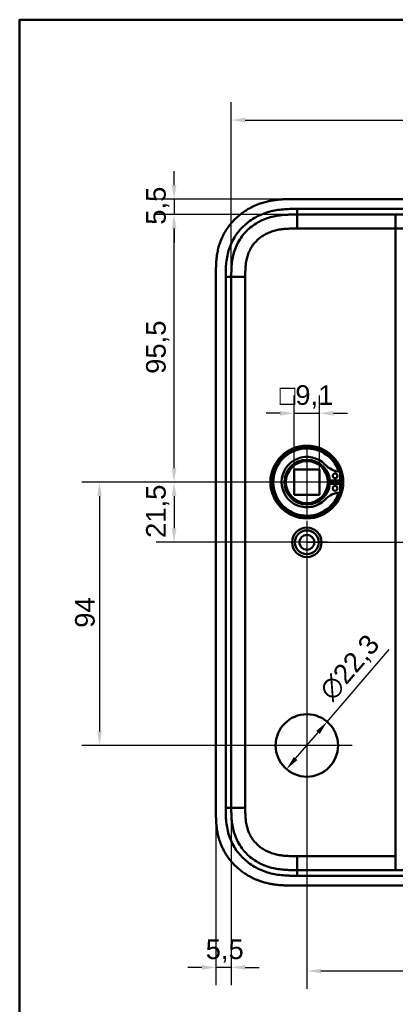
# Model space of a CAD drawing. Header units: millimetres. Extents: x 20 to 833, y 20 to 574.
# Tile 9 of 23: x 20 to 154, y 223 to 574. Entities that reach past the tile are written whole.
import ezdxf

# ---------------------------------------------------------------- set-up
doc = ezdxf.new("R2010")
doc.units = ezdxf.units.MM
doc.header["$LTSCALE"] = 2
for name, color, linetype, lineweight in [('Bemaßungen(DIN)', 7, 'Continuous', 25), ('Mittelpunktmarkierung(DIN)', 7, 'Continuous', 25), ('Sichtbare Kanten(DIN)', 7, 'Continuous', 50), ('Sichtbare tangentiale Kanten(DIN)', 7, 'Continuous', 50), ('Skizziergeometrie(DIN)', 7, 'Continuous', 50)]:
    doc.layers.add(name, color=color, linetype=linetype, lineweight=lineweight)
doc.styles.add('STANDARD-DIN~0', font='arial.ttf')
doc.dimstyles.new('CAD-LAN', dxfattribs={"dimscale": 2, "dimtxt": 3.5, "dimasz": 2.5, "dimexe": 3.175, "dimexo": 0, "dimgap": 0.8, "dimtad": 1, "dimrnd": 1e-08, "dimtxsty": 'STANDARD-DIN~0', "dimcen": 0.09, "dimdle": 10, "dimclrd": 250, "dimclre": 250, "dimclrt": 250, "dimadec": 0, "dimazin": 2, "dimtfac": 1, "dimtmove": 0, "dimatfit": 3, "dimfxl": 1, "dimtolj": 1, "dimtzin": 0, "dimlwd": 25, "dimlwe": 25, "dimarcsym": 0})

# ---------------------------------------------------------------- blocks, each defined once
blk = doc.blocks.new('Ränder Standardrahmen')
at = {"layer": 'Skizziergeometrie(DIN)', "flags": 128}
blk.add_lwpolyline([(10, 10), (10, 287), (410, 287), (410, 10), (10, 10)], dxfattribs=at)
blk = doc.blocks.new('*D8')
at = {"layer": 'Bemaßungen(DIN)', "color": 250, "linetype": 'Continuous', "lineweight": 25, "true_color": 0x3f3f3f, "transparency": 16777216}
for p, q in [((119.19, 504.46), (68.84, 504.46)), ((75.19, 413.96), (75.19, 499.46)), ((122.65, 408.96), (68.84, 408.96))]:
    blk.add_line(p, q, dxfattribs=at)
at = {"layer": 'Bemaßungen(DIN)', "color": 250, "linetype": 'Continuous', "true_color": 0x3f3f3f, "transparency": 16777216}
for points in [[(74.36, 499.46), (76.02, 499.46), (75.19, 504.46)], [(74.36, 413.96), (76.02, 413.96), (75.19, 408.96)]]:
    blk.add_solid(points, dxfattribs=at)
at = {"layer": 'Defpoints', "color": 0, "linetype": 'Continuous', "transparency": 16777216}
for p in [(75.19, 504.46), (119.19, 504.46), (122.65, 408.96)]:
    blk.add_point(p, dxfattribs=at)
at = {"layer": 'Bemaßungen(DIN)', "color": 250, "linetype": 'Continuous', "lineweight": 25, "true_color": 0x3f3f3f, "transparency": 16777216, "insert": (65.18, 447.59), "char_height": 7, "attachment_point": 1, "rotation": 90, "style": 'STANDARD-DIN~0'}
blk.add_mtext('\\A1;95,5', dxfattribs=at)
blk = doc.blocks.new('*D9')
at = {"layer": 'Bemaßungen(DIN)', "color": 250, "linetype": 'Continuous', "lineweight": 25, "true_color": 0x3f3f3f, "transparency": 16777216}
for p, q in [((122.65, 408.96), (68.84, 408.96)), ((75.19, 403.96), (75.19, 392.46)), ((122.65, 387.46), (68.84, 387.46))]:
    blk.add_line(p, q, dxfattribs=at)
at = {"layer": 'Bemaßungen(DIN)', "color": 250, "linetype": 'Continuous', "true_color": 0x3f3f3f, "transparency": 16777216}
for points in [[(74.36, 403.96), (76.02, 403.96), (75.19, 408.96)], [(74.36, 392.46), (76.02, 392.46), (75.19, 387.46)]]:
    blk.add_solid(points, dxfattribs=at)
at = {"layer": 'Defpoints', "color": 0, "linetype": 'Continuous', "transparency": 16777216}
for p in [(122.65, 408.96), (75.19, 387.46), (122.65, 387.46)]:
    blk.add_point(p, dxfattribs=at)
at = {"layer": 'Bemaßungen(DIN)', "color": 250, "linetype": 'Continuous', "lineweight": 25, "true_color": 0x3f3f3f, "transparency": 16777216, "insert": (65.18, 389.03), "char_height": 7, "attachment_point": 1, "rotation": 90, "style": 'STANDARD-DIN~0'}
blk.add_mtext('\\A1;21,5', dxfattribs=at)
blk = doc.blocks.new('*D10')
at = {"layer": 'Bemaßungen(DIN)', "color": 250, "linetype": 'Continuous', "lineweight": 25, "true_color": 0x3f3f3f, "transparency": 16777216}
for p, q in [((122.65, 408.96), (42.2, 408.96)), ((48.55, 403.96), (48.55, 319.96)), ((122.65, 314.96), (42.2, 314.96))]:
    blk.add_line(p, q, dxfattribs=at)
at = {"layer": 'Bemaßungen(DIN)', "color": 250, "linetype": 'Continuous', "true_color": 0x3f3f3f, "transparency": 16777216}
for points in [[(47.71, 403.96), (49.38, 403.96), (48.55, 408.96)], [(47.71, 319.96), (49.38, 319.96), (48.55, 314.96)]]:
    blk.add_solid(points, dxfattribs=at)
at = {"layer": 'Defpoints', "color": 0, "linetype": 'Continuous', "transparency": 16777216}
for p in [(122.65, 408.96), (48.55, 314.96), (122.65, 314.96)]:
    blk.add_point(p, dxfattribs=at)
at = {"layer": 'Bemaßungen(DIN)', "color": 250, "linetype": 'Continuous', "lineweight": 25, "true_color": 0x3f3f3f, "transparency": 16777216, "insert": (39.8, 356.96), "char_height": 7, "attachment_point": 1, "rotation": 90, "style": 'STANDARD-DIN~0'}
blk.add_mtext('\\A1;94', dxfattribs=at)
blk = doc.blocks.new('*D11')
at = {"layer": 'Bemaßungen(DIN)', "color": 250, "linetype": 'Continuous', "lineweight": 25, "true_color": 0x3f3f3f, "transparency": 16777216}
for p, q in [((75.19, 514.96), (75.19, 519.96)), ((118.19, 509.96), (68.84, 509.96)), ((75.19, 509.96), (75.19, 504.46)), ((119.18, 504.46), (68.84, 504.46)), ((75.19, 499.46), (75.19, 494.46))]:
    blk.add_line(p, q, dxfattribs=at)
at = {"layer": 'Bemaßungen(DIN)', "color": 250, "linetype": 'Continuous', "true_color": 0x3f3f3f, "transparency": 16777216}
for points in [[(74.36, 514.96), (76.02, 514.96), (75.19, 509.96)], [(74.36, 499.46), (76.02, 499.46), (75.19, 504.46)]]:
    blk.add_solid(points, dxfattribs=at)
at = {"layer": 'Defpoints', "color": 0, "linetype": 'Continuous', "transparency": 16777216}
for p in [(118.19, 509.96), (75.19, 504.46), (119.18, 504.46)]:
    blk.add_point(p, dxfattribs=at)
at = {"layer": 'Bemaßungen(DIN)', "color": 250, "linetype": 'Continuous', "lineweight": 25, "true_color": 0x3f3f3f, "transparency": 16777216, "insert": (65.2, 500.81), "char_height": 7, "attachment_point": 1, "rotation": 90, "style": 'STANDARD-DIN~0'}
blk.add_mtext('\\A1;5,5', dxfattribs=at)
blk = doc.blocks.new('*D12')
at = {"layer": 'Bemaßungen(DIN)', "color": 250, "linetype": 'Continuous', "lineweight": 25, "true_color": 0x3f3f3f, "transparency": 16777216}
for p, q in [((90.15, 291.75), (90.15, 229.4)), ((95.65, 292.75), (95.65, 229.4)), ((85.15, 235.75), (80.15, 235.75)), ((95.65, 235.75), (90.15, 235.75)), ((100.65, 235.75), (105.65, 235.75))]:
    blk.add_line(p, q, dxfattribs=at)
at = {"layer": 'Bemaßungen(DIN)', "color": 250, "linetype": 'Continuous', "true_color": 0x3f3f3f, "transparency": 16777216}
for points in [[(85.15, 236.58), (85.15, 234.91), (90.15, 235.75)], [(100.65, 236.58), (100.65, 234.91), (95.65, 235.75)]]:
    blk.add_solid(points, dxfattribs=at)
at = {"layer": 'Defpoints', "color": 0, "linetype": 'Continuous', "transparency": 16777216}
for p in [(90.15, 291.75), (95.65, 292.75), (90.15, 235.75)]:
    blk.add_point(p, dxfattribs=at)
at = {"layer": 'Bemaßungen(DIN)', "color": 250, "linetype": 'Continuous', "lineweight": 25, "true_color": 0x3f3f3f, "transparency": 16777216, "insert": (86.5, 245.73), "char_height": 7, "attachment_point": 1, "style": 'STANDARD-DIN~0'}
blk.add_mtext('\\A1;5,5', dxfattribs=at)
blk = doc.blocks.new('*D13')
at = {"layer": 'Bemaßungen(DIN)', "color": 250, "linetype": 'Continuous', "lineweight": 25, "true_color": 0x3f3f3f, "transparency": 16777216}
for p, q in [((240.65, 484.46), (267, 484.46)), ((260.65, 392.46), (260.65, 479.46)), ((122.65, 387.46), (267, 387.46))]:
    blk.add_line(p, q, dxfattribs=at)
at = {"layer": 'Bemaßungen(DIN)', "color": 250, "linetype": 'Continuous', "true_color": 0x3f3f3f, "transparency": 16777216}
for points in [[(259.82, 479.46), (261.48, 479.46), (260.65, 484.46)], [(259.82, 392.46), (261.48, 392.46), (260.65, 387.46)]]:
    blk.add_solid(points, dxfattribs=at)
at = {"layer": 'Defpoints', "color": 0, "linetype": 'Continuous', "transparency": 16777216}
for p in [(240.65, 484.46), (260.65, 484.46), (122.65, 387.46)]:
    blk.add_point(p, dxfattribs=at)
at = {"layer": 'Bemaßungen(DIN)', "color": 250, "linetype": 'Continuous', "lineweight": 25, "true_color": 0x3f3f3f, "transparency": 16777216, "insert": (251.9, 430.95), "char_height": 7, "attachment_point": 1, "rotation": 90, "style": 'STANDARD-DIN~0'}
blk.add_mtext('\\A1;97', dxfattribs=at)
blk = doc.blocks.new('*D14')
at = {"layer": 'Bemaßungen(DIN)', "color": 250, "linetype": 'Continuous', "lineweight": 25, "true_color": 0x3f3f3f, "transparency": 16777216}
for p, q in [((122.65, 387.46), (267, 387.46)), ((260.65, 382.46), (260.65, 295.46)), ((240.65, 290.46), (267, 290.46))]:
    blk.add_line(p, q, dxfattribs=at)
at = {"layer": 'Bemaßungen(DIN)', "color": 250, "linetype": 'Continuous', "true_color": 0x3f3f3f, "transparency": 16777216}
for points in [[(259.82, 382.46), (261.48, 382.46), (260.65, 387.46)], [(259.82, 295.46), (261.48, 295.46), (260.65, 290.46)]]:
    blk.add_solid(points, dxfattribs=at)
at = {"layer": 'Defpoints', "color": 0, "linetype": 'Continuous', "transparency": 16777216}
for p in [(122.65, 387.46), (240.65, 290.46), (260.65, 290.46)]:
    blk.add_point(p, dxfattribs=at)
at = {"layer": 'Bemaßungen(DIN)', "color": 250, "linetype": 'Continuous', "lineweight": 25, "true_color": 0x3f3f3f, "transparency": 16777216, "insert": (251.9, 333.95), "char_height": 7, "attachment_point": 1, "rotation": 90, "style": 'STANDARD-DIN~0'}
blk.add_mtext('\\A1;97', dxfattribs=at)
blk = doc.blocks.new('*D15')
at = {"layer": 'Bemaßungen(DIN)', "color": 250, "linetype": 'Continuous', "lineweight": 25, "true_color": 0x3f3f3f, "transparency": 16777216}
for p, q in [((122.65, 379.81), (122.65, 228.11)), ((240.65, 282.81), (240.65, 228.11)), ((127.65, 234.46), (235.65, 234.46))]:
    blk.add_line(p, q, dxfattribs=at)
at = {"layer": 'Bemaßungen(DIN)', "color": 250, "linetype": 'Continuous', "true_color": 0x3f3f3f, "transparency": 16777216}
for points in [[(127.65, 235.29), (127.65, 233.63), (122.65, 234.46)], [(235.65, 235.29), (235.65, 233.63), (240.65, 234.46)]]:
    blk.add_solid(points, dxfattribs=at)
at = {"layer": 'Defpoints', "color": 0, "linetype": 'Continuous', "transparency": 16777216}
for p in [(122.65, 379.81), (240.65, 282.81), (240.65, 234.46)]:
    blk.add_point(p, dxfattribs=at)
at = {"layer": 'Bemaßungen(DIN)', "color": 250, "linetype": 'Continuous', "lineweight": 25, "true_color": 0x3f3f3f, "transparency": 16777216, "insert": (174.24, 243.21), "char_height": 7, "attachment_point": 1, "style": 'STANDARD-DIN~0'}
blk.add_mtext('\\A1;118', dxfattribs=at)
blk = doc.blocks.new('*D17')
at = {"layer": 'Bemaßungen(DIN)', "color": 250, "linetype": 'Continuous', "lineweight": 25, "true_color": 0x3f3f3f, "transparency": 16777216}
for p, q in [((95.65, 481.16), (95.65, 544.53)), ((287.65, 482.18), (287.65, 544.53)), ((100.65, 538.18), (282.65, 538.18))]:
    blk.add_line(p, q, dxfattribs=at)
at = {"layer": 'Bemaßungen(DIN)', "color": 250, "linetype": 'Continuous', "true_color": 0x3f3f3f, "transparency": 16777216}
for points in [[(100.65, 539.01), (100.65, 537.34), (95.65, 538.18)], [(282.65, 539.01), (282.65, 537.34), (287.65, 538.18)]]:
    blk.add_solid(points, dxfattribs=at)
at = {"layer": 'Defpoints', "color": 0, "linetype": 'Continuous', "transparency": 16777216}
for p in [(287.65, 538.18), (287.65, 482.18), (95.65, 481.16)]:
    blk.add_point(p, dxfattribs=at)
at = {"layer": 'Bemaßungen(DIN)', "color": 250, "linetype": 'Continuous', "lineweight": 25, "true_color": 0x3f3f3f, "transparency": 16777216, "insert": (184.28, 546.92), "char_height": 7, "attachment_point": 1, "style": 'STANDARD-DIN~0'}
blk.add_mtext('\\A1;192', dxfattribs=at)
blk = doc.blocks.new('*D24')
at = {"layer": 'Bemaßungen(DIN)', "color": 250, "linetype": 'Continuous', "lineweight": 25, "true_color": 0x3f3f3f, "transparency": 16777216}
for p, q in [((129.91, 323.42), (152.05, 349.22)), ((118.65, 310.29), (126.66, 319.63))]:
    blk.add_line(p, q, dxfattribs=at)
at = {"layer": 'Bemaßungen(DIN)', "color": 250, "linetype": 'Continuous', "true_color": 0x3f3f3f, "transparency": 16777216}
for points in [[(126.02, 320.17), (127.29, 319.09), (129.91, 323.42)], [(118.01, 310.84), (119.28, 309.75), (115.39, 306.5)]]:
    blk.add_solid(points, dxfattribs=at)
at = {"layer": 'Defpoints', "color": 0, "linetype": 'Continuous', "transparency": 16777216}
for p in [(129.91, 323.42), (115.39, 306.5)]:
    blk.add_point(p, dxfattribs=at)
at = {"layer": 'Bemaßungen(DIN)', "color": 250, "linetype": 'Continuous', "lineweight": 25, "true_color": 0x3f3f3f, "transparency": 16777216, "insert": (126.44, 335.1), "char_height": 7, "attachment_point": 1, "rotation": 49.3662, "style": 'STANDARD-DIN~0'}
blk.add_mtext('\\A1;∅22,3', dxfattribs=at)
blk = doc.blocks.new('*D25')
at = {"layer": 'Bemaßungen(DIN)', "color": 250, "linetype": 'Continuous', "lineweight": 25, "true_color": 0x3f3f3f, "transparency": 16777216}
for p, q in [((118.1, 413.51), (118.1, 439.86)), ((127.2, 413.51), (127.2, 439.86)), ((113.1, 433.51), (108.1, 433.51)), ((118.1, 433.51), (127.2, 433.51)), ((132.2, 433.51), (137.2, 433.51))]:
    blk.add_line(p, q, dxfattribs=at)
at = {"layer": 'Bemaßungen(DIN)', "color": 250, "linetype": 'Continuous', "true_color": 0x3f3f3f, "transparency": 16777216}
for points in [[(113.1, 434.34), (113.1, 432.68), (118.1, 433.51)], [(132.2, 434.34), (132.2, 432.68), (127.2, 433.51)]]:
    blk.add_solid(points, dxfattribs=at)
at = {"layer": 'Defpoints', "color": 0, "linetype": 'Continuous', "transparency": 16777216}
for p in [(127.2, 433.51), (118.1, 413.51), (127.2, 413.51)]:
    blk.add_point(p, dxfattribs=at)
at = {"layer": 'Bemaßungen(DIN)', "color": 250, "linetype": 'Continuous', "lineweight": 25, "true_color": 0x3f3f3f, "transparency": 16777216, "insert": (112.88, 443.52), "char_height": 7, "attachment_point": 1, "style": 'STANDARD-DIN~0'}
blk.add_mtext('\\A1;\\fAIGDT|b0|i0;\\H7.0000;o\\fArial|b0|i0;\\H7.0000;9,1', dxfattribs=at)

msp = doc.modelspace()

# ---------------------------------------------------------------- linework, layer by layer
at = {"layer": 'Mittelpunktmarkierung(DIN)', "linetype": 'Continuous'}
for p, q in [((122.65, 421.461), (122.65, 396.461)), ((135.15, 408.961), (110.15, 408.961)), ((122.65, 395.111), (122.65, 379.811)), ((130.3, 387.461), (115, 387.461)), ((122.65, 331.111), (122.65, 298.811)), ((138.8, 314.961), (106.5, 314.961))]:
    msp.add_line(p, q, dxfattribs=at)
at = {"layer": 'Sichtbare Kanten(DIN)'}
for p, q in [((276.671, 509.961), (118.189, 509.961)), ((119.177, 504.461), (119.189, 504.461)), ((119.189, 504.461), (154.28, 504.461)), ((154.28, 504.461), (163.247, 504.461)), ((90.15, 483.176), (90.15, 291.745)), ((118.1, 413.511), (127.2, 413.511)), ((118.1, 404.411), (118.1, 413.511)), ((127.2, 413.511), (127.2, 404.411)), ((134.609, 412.601), (134.609, 409.578)), ((134.609, 409.578), (130.909, 409.578)), ((130.909, 408.344), (134.609, 408.344)), ((134.609, 408.344), (134.609, 405.32)), ((118.1, 404.411), (127.2, 404.411)), ((119.189, 270.461), (119.177, 270.461)), ((119.189, 270.461), (154.28, 270.461)), ((154.28, 270.461), (163.247, 270.461)), ((118.189, 264.961), (276.111, 264.961))]:
    msp.add_line(p, q, dxfattribs=at)
for centre, radius in [((122.65, 408.961), 13), ((122.65, 408.961), 12.5), ((122.65, 408.961), 8), ((122.65, 408.961), 7.5), ((132.759, 411.193), 0.85), ((132.759, 406.729), 0.85), ((122.65, 387.461), 5.25), ((122.65, 387.461), 4.25), ((122.65, 387.461), 2.65), ((122.65, 314.961), 11.15)]:
    msp.add_circle(centre, radius, dxfattribs=at)
for centre, radius, start, end in [((122.65, 408.961), 12, 18.17213, 341.82787), ((122.65, 408.961), 9.017, 44.1409, 315.8591), ((123.384, 408.961), 7.55, 4.68501, 54.3129), ((135.349, 421.284), 8.678, 224.1409, 265.03295), ((122.65, 408.961), 8.2, 333.63056, 26.36944), ((123.384, 408.961), 7.55, 305.6871, 355.31499), ((122.65, 408.961), 9, 356.0711, 3.9289), ((122.65, 408.961), 12, 355.21102, 4.78898), ((135.349, 396.638), 8.678, 94.96705, 135.8591)]:
    msp.add_arc(centre, radius, start, end, dxfattribs=at)
for points, knots in [([(118.189, 509.961), (117.592, 509.961), (116.541, 509.96), (115.33, 509.935), (114.417, 509.9), (113.807, 509.867), (113.044, 509.813), (112.433, 509.759), (111.67, 509.675), (111.06, 509.595), (110.145, 509.454), (109.233, 509.284), (107.876, 508.971), (106.683, 508.63), (105.216, 508.121), (104.066, 507.648), (102.665, 506.975), (101.575, 506.372), (100.26, 505.539), (99.249, 504.811), (98.042, 503.827), (97.124, 502.983), (96.044, 501.859), (95.235, 500.908), (94.301, 499.658), (93.617, 498.613), (92.846, 497.255), (92.3, 496.13), (91.709, 494.687), (91.308, 493.503), (90.901, 492), (90.647, 490.783), (90.435, 489.405), (90.334, 488.486), (90.258, 487.567), (90.22, 486.955), (90.186, 486.192), (90.169, 485.584), (90.156, 484.827), (90.151, 484.074), (90.15, 483.475), (90.15, 483.176)], [-0.99999787, -0.99999787, -0.99999787, -0.99999787, -0.95833168, -0.92708204, -0.9166655, -0.89583241, -0.88541586, -0.86458277, -0.85416622, -0.83333313, -0.82291658, -0.79166695, -0.77083385, -0.72916767, -0.70833458, -0.66666839, -0.6458353, -0.60416912, -0.58333603, -0.54166984, -0.52083675, -0.47917057, -0.45833747, -0.41667129, -0.3958382, -0.35417201, -0.33333892, -0.29167274, -0.27083965, -0.22917346, -0.20834037, -0.16667419, -0.14584109, -0.11459146, -0.10417491, -0.08334182, -0.07292527, -0.05209218, -0.04167563, -0.02084254, -0.00000945, -0.00000945, -0.00000945, -0.00000945]), ([(95.65, 482.177), (95.65, 482.804), (95.65, 483.452), (95.663, 484.1), (95.677, 484.822), (95.706, 485.546), (95.761, 486.26), (95.821, 487.038), (95.912, 487.806), (96.042, 488.567), (96.178, 489.359), (96.356, 490.144), (96.59, 490.934), (96.825, 491.727), (97.115, 492.514), (97.46, 493.279), (97.806, 494.048), (98.208, 494.796), (98.663, 495.513), (99.117, 496.228), (99.623, 496.913), (100.178, 497.561), (100.728, 498.203), (101.328, 498.812), (101.964, 499.372), (102.6, 499.933), (103.269, 500.444), (103.969, 500.909), (104.664, 501.371), (105.388, 501.787), (106.141, 502.156), (106.876, 502.517), (107.638, 502.834), (108.42, 503.106), (109.175, 503.368), (109.949, 503.587), (110.732, 503.766), (111.48, 503.936), (112.237, 504.069), (113, 504.17), (113.723, 504.265), (114.453, 504.332), (115.184, 504.376), (115.875, 504.418), (116.567, 504.44), (117.253, 504.451), (117.903, 504.461), (118.547, 504.461), (119.177, 504.461)], [0, 0, 0, 0, 0.2003325, 0.2003325, 0.2003325, 0.4234176, 0.4234176, 0.4234176, 0.6661657, 0.6661657, 0.6661657, 0.9187023, 0.9187023, 0.9187023, 1.172126, 1.172126, 1.172126, 1.4268172, 1.4268172, 1.4268172, 1.6807052, 1.6807052, 1.6807052, 1.9319886, 1.9319886, 1.9319886, 2.1833195, 2.1833195, 2.1833195, 2.4328707, 2.4328707, 2.4328707, 2.6767608, 2.6767608, 2.6767608, 2.9119278, 2.9119278, 2.9119278, 3.1363716, 3.1363716, 3.1363716, 3.3491044, 3.3491044, 3.3491044, 3.549929, 3.549929, 3.549929, 3.7401511, 3.7401511, 3.7401511, 3.7401511]), ([(90.15, 291.745), (90.15, 291.447), (90.151, 290.848), (90.156, 290.094), (90.169, 289.338), (90.186, 288.73), (90.22, 287.967), (90.258, 287.355), (90.334, 286.436), (90.435, 285.516), (90.623, 284.291), (90.806, 283.378), (91.023, 282.471), (91.186, 281.87), (91.413, 281.124), (91.613, 280.533), (91.886, 279.802), (92.123, 279.224), (92.505, 278.37), (92.923, 277.531), (93.617, 276.308), (94.301, 275.263), (95.235, 274.014), (96.044, 273.063), (97.124, 271.939), (98.042, 271.095), (99.249, 270.111), (100.261, 269.383), (101.575, 268.55), (102.665, 267.947), (103.926, 267.341), (104.785, 266.978), (105.656, 266.648), (106.243, 266.444), (107.131, 266.163), (108.027, 265.915), (109.234, 265.638), (110.145, 265.468), (111.06, 265.326), (111.67, 265.247), (112.434, 265.163), (113.044, 265.109), (113.807, 265.055), (114.417, 265.022), (115.329, 264.987), (116.541, 264.962), (117.592, 264.96), (118.189, 264.961)], [-0.99999789, -0.99999789, -0.99999789, -0.99999789, -0.9791648, -0.9583317, -0.94791516, -0.92708206, -0.91666552, -0.89583243, -0.88541588, -0.85416624, -0.83333315, -0.80208351, -0.79166696, -0.77083387, -0.76041733, -0.73958423, -0.72916769, -0.70833459, -0.69791805, -0.66666841, -0.64583532, -0.60416913, -0.58333604, -0.54166985, -0.52083676, -0.47917058, -0.45833749, -0.4166713, -0.39583821, -0.35417202, -0.33333893, -0.30208929, -0.29167275, -0.27083965, -0.26042311, -0.22917347, -0.20834038, -0.17709074, -0.16667419, -0.1458411, -0.13542455, -0.11459146, -0.10417491, -0.08334182, -0.07292528, -0.04167564, -0.00000945, -0.00000945, -0.00000945, -0.00000945]), ([(119.177, 270.461), (118.547, 270.461), (117.903, 270.461), (117.253, 270.471), (116.567, 270.482), (115.875, 270.504), (115.184, 270.545), (114.453, 270.59), (113.723, 270.656), (113, 270.752), (112.237, 270.853), (111.48, 270.986), (110.732, 271.156), (109.949, 271.335), (109.175, 271.554), (108.421, 271.816), (107.638, 272.088), (106.876, 272.405), (106.141, 272.766), (105.388, 273.135), (104.664, 273.551), (103.969, 274.012), (103.269, 274.477), (102.6, 274.989), (101.964, 275.55), (101.328, 276.11), (100.728, 276.719), (100.178, 277.36), (99.623, 278.009), (99.117, 278.694), (98.663, 279.409), (98.208, 280.126), (97.806, 280.874), (97.46, 281.642), (97.115, 282.407), (96.825, 283.195), (96.59, 283.987), (96.356, 284.777), (96.178, 285.563), (96.042, 286.355), (95.912, 287.116), (95.821, 287.884), (95.761, 288.662), (95.706, 289.376), (95.677, 290.099), (95.663, 290.822), (95.65, 291.47), (95.65, 292.118), (95.65, 292.745)], [0, 0, 0, 0, 0.1902217, 0.1902217, 0.1902217, 0.3910459, 0.3910459, 0.3910459, 0.6037782, 0.6037782, 0.6037782, 0.8282217, 0.8282217, 0.8282217, 1.0633883, 1.0633883, 1.0633883, 1.3072782, 1.3072782, 1.3072782, 1.5568293, 1.5568293, 1.5568293, 1.8081601, 1.8081601, 1.8081601, 2.0594434, 2.0594434, 2.0594434, 2.3133314, 2.3133314, 2.3133314, 2.5680226, 2.5680226, 2.5680226, 2.8214462, 2.8214462, 2.8214462, 3.0739819, 3.0739819, 3.0739819, 3.3167289, 3.3167289, 3.3167289, 3.5398143, 3.5398143, 3.5398143, 3.7401487, 3.7401487, 3.7401487, 3.7401487])]:
    msp.add_open_spline(points, degree=3, knots=knots, dxfattribs=at)
msp.add_open_spline([(95.65, 292.745), (95.65, 387.461), (95.65, 482.176)], degree=2, dxfattribs=at)
at = {"layer": 'Sichtbare tangentiale Kanten(DIN)'}
for p, q in [((119.189, 504.461), (119.189, 506.461)), ((119.177, 504.461), (119.177, 499.461)), ((154.28, 504.461), (154.28, 499.461)), ((119.177, 499.461), (154.28, 499.461)), ((154.28, 499.461), (158.265, 499.461)), ((154.28, 499.461), (154.28, 275.461)), ((95.65, 482.176), (93.651, 482.176)), ((95.65, 482.177), (100.65, 482.177)), ((95.65, 292.745), (93.65, 292.745)), ((95.65, 292.745), (100.65, 292.745)), ((119.177, 270.461), (119.177, 275.461)), ((154.28, 275.461), (119.177, 275.461)), ((154.28, 275.461), (154.28, 270.461)), ((119.189, 270.461), (119.189, 268.462))]:
    msp.add_line(p, q, dxfattribs=at)
for points, knots in [([(98.962, 499.208), (99.4, 499.696), (99.862, 500.163), (100.339, 500.6), (101.582, 501.741), (103.001, 502.747), (104.481, 503.55), (105.955, 504.35), (107.557, 504.987), (109.196, 505.441), (109.202, 505.443), (109.209, 505.444), (109.215, 505.446), (110.028, 505.67), (110.85, 505.85), (111.677, 505.992), (111.685, 505.993), (111.693, 505.995), (111.701, 505.996), (112.524, 506.136), (113.353, 506.238), (114.176, 506.308), (114.19, 506.309), (114.204, 506.311), (114.219, 506.312), (115.027, 506.38), (115.826, 506.419), (116.691, 506.44), (116.705, 506.44), (116.718, 506.44), (116.732, 506.441), (117.577, 506.461), (118.383, 506.461), (119.189, 506.461)], [0, 0, 0, 0, 0.1966986, 0.1966986, 0.1966986, 0.7091793, 0.7091793, 0.7091793, 1.2192662, 1.2192662, 1.2192662, 1.2212649, 1.2212649, 1.2212649, 1.4740697, 1.4740697, 1.4740697, 1.4764728, 1.4764728, 1.4764728, 1.7279774, 1.7279774, 1.7279774, 1.7323911, 1.7323911, 1.7323911, 1.9796936, 1.9796936, 1.9796936, 1.9835862, 1.9835862, 1.9835862, 2.2253803, 2.2253803, 2.2253803, 2.2253803]), ([(93.676, 484.665), (93.703, 485.578), (93.754, 486.396), (93.839, 487.215), (93.841, 487.229), (93.842, 487.242), (93.844, 487.256), (93.932, 488.086), (94.059, 488.926), (94.231, 489.75), (94.233, 489.757), (94.234, 489.763), (94.236, 489.77), (94.408, 490.592), (94.629, 491.413), (94.897, 492.213), (94.898, 492.217), (94.9, 492.221), (94.901, 492.225), (95.437, 493.818), (96.174, 495.353), (97.083, 496.754), (97.64, 497.613), (98.27, 498.437), (98.962, 499.208)], [0.24893, 0.24893, 0.24893, 0.24893, 0.5002953, 0.5002953, 0.5002953, 0.504539, 0.504539, 0.504539, 0.7592278, 0.7592278, 0.7592278, 0.7612971, 0.7612971, 0.7612971, 1.0154228, 1.0154228, 1.0154228, 1.0167125, 1.0167125, 1.0167125, 1.5232738, 1.5232738, 1.5232738, 1.833987, 1.833987, 1.833987, 1.833987]), ([(100.65, 482.177), (100.65, 482.417), (100.65, 482.658), (100.651, 482.899), (100.651, 483.046), (100.652, 483.194), (100.653, 483.341), (100.654, 483.415), (100.655, 483.489), (100.655, 483.563), (100.656, 483.636), (100.657, 483.71), (100.658, 483.784), (100.659, 483.858), (100.66, 483.931), (100.662, 484.005), (100.668, 484.317), (100.676, 484.631), (100.691, 484.95), (100.704, 485.262), (100.722, 485.564), (100.746, 485.875), (100.747, 485.882), (100.747, 485.89), (100.748, 485.897), (100.797, 486.523), (100.868, 487.125), (100.97, 487.722), (100.972, 487.731), (100.973, 487.739), (100.975, 487.748), (101.077, 488.342), (101.212, 488.934), (101.384, 489.513), (101.385, 489.517), (101.387, 489.521), (101.388, 489.526), (101.56, 490.105), (101.772, 490.678), (102.021, 491.23), (102.27, 491.783), (102.56, 492.322), (102.885, 492.834), (103.211, 493.349), (103.577, 493.844), (103.974, 494.307), (104.373, 494.773), (104.808, 495.213), (105.268, 495.619), (105.729, 496.026), (106.221, 496.402), (106.733, 496.743), (107.247, 497.085), (107.786, 497.393), (108.338, 497.665), (108.893, 497.937), (109.468, 498.176), (110.05, 498.379), (110.053, 498.38), (110.057, 498.381), (110.06, 498.382), (110.637, 498.582), (111.231, 498.75), (111.827, 498.887), (111.832, 498.888), (111.838, 498.889), (111.843, 498.891), (112.433, 499.025), (113.027, 499.129), (113.628, 499.209), (113.637, 499.21), (113.646, 499.212), (113.655, 499.213), (114.251, 499.292), (114.845, 499.346), (115.465, 499.384), (115.472, 499.385), (115.479, 499.385), (115.486, 499.385), (115.794, 499.404), (116.092, 499.418), (116.396, 499.428), (116.709, 499.439), (117.02, 499.446), (117.331, 499.451), (117.948, 499.461), (118.563, 499.461), (119.177, 499.461)], [25.7770823, 25.7770823, 25.7770823, 25.7770823, 25.849294, 25.849294, 25.849294, 25.8935657, 25.8935657, 25.8935657, 25.9157016, 25.9157016, 25.9157016, 25.9378374, 25.9378374, 25.9378374, 25.9599655, 25.9599655, 25.9599655, 26.0535869, 26.0535869, 26.0535869, 26.1450369, 26.1450369, 26.1450369, 26.1472006, 26.1472006, 26.1472006, 26.3307735, 26.3307735, 26.3307735, 26.3334135, 26.3334135, 26.3334135, 26.51606, 26.51606, 26.51606, 26.517402, 26.517402, 26.517402, 26.7003585, 26.7003585, 26.7003585, 26.8833778, 26.8833778, 26.8833778, 27.0671072, 27.0671072, 27.0671072, 27.2517301, 27.2517301, 27.2517301, 27.4368267, 27.4368267, 27.4368267, 27.6224172, 27.6224172, 27.6224172, 27.808465, 27.808465, 27.808465, 27.8095391, 27.8095391, 27.8095391, 27.994055, 27.994055, 27.994055, 27.9956707, 27.9956707, 27.9956707, 28.1782318, 28.1782318, 28.1782318, 28.1809444, 28.1809444, 28.1809444, 28.3622733, 28.3622733, 28.3622733, 28.3643726, 28.3643726, 28.3643726, 28.4545574, 28.4545574, 28.4545574, 28.5472062, 28.5472062, 28.5472062, 28.7315244, 28.7315244, 28.7315244, 28.7315244]), ([(93.651, 482.176), (93.651, 482.298), (93.651, 482.42), (93.651, 482.642), (93.651, 482.743), (93.651, 482.946), (93.652, 483.047), (93.655, 483.654), (93.661, 484.16), (93.676, 484.665)], [0, 0, 0, 0, 0.036465, 0.036465, 0.06681715, 0.06681715, 0.0971693, 0.0971693, 0.24893004, 0.24893004, 0.24893004, 0.24893004]), ([(119.189, 268.462), (118.973, 268.462), (118.758, 268.462), (118.542, 268.462), (118.341, 268.462), (118.14, 268.463), (117.939, 268.464), (117.838, 268.465), (117.738, 268.465), (117.637, 268.466), (117.342, 268.469), (117.047, 268.474), (116.732, 268.481), (116.725, 268.481), (116.718, 268.482), (116.71, 268.482), (115.826, 268.503), (115.027, 268.542), (114.219, 268.61), (114.205, 268.611), (114.19, 268.612), (114.176, 268.614), (113.354, 268.684), (112.524, 268.786), (111.701, 268.926), (111.693, 268.927), (111.685, 268.928), (111.678, 268.93), (110.85, 269.071), (110.028, 269.251), (109.215, 269.476), (109.209, 269.477), (109.203, 269.479), (109.196, 269.481), (107.557, 269.935), (105.955, 270.572), (104.481, 271.372), (103.002, 272.174), (101.585, 273.178), (100.339, 274.321), (99.103, 275.455), (97.994, 276.763), (97.083, 278.168), (96.174, 279.569), (95.437, 281.103), (94.901, 282.697), (94.9, 282.701), (94.898, 282.705), (94.897, 282.709), (94.629, 283.508), (94.408, 284.329), (94.236, 285.152), (94.234, 285.158), (94.233, 285.165), (94.232, 285.172), (94.059, 285.996), (93.932, 286.836), (93.844, 287.665), (93.842, 287.679), (93.841, 287.693), (93.839, 287.707), (93.754, 288.526), (93.704, 289.342), (93.677, 290.218), (93.677, 290.231), (93.676, 290.244), (93.676, 290.257), (93.651, 291.11), (93.65, 291.928), (93.65, 292.745)], [0, 0, 0, 0, 0.0646507, 0.0646507, 0.0646507, 0.1249969, 0.1249969, 0.1249969, 0.15517, 0.15517, 0.15517, 0.2436497, 0.2436497, 0.2436497, 0.2456893, 0.2456893, 0.2456893, 0.492996, 0.492996, 0.492996, 0.4974066, 0.4974066, 0.4974066, 0.748902, 0.748902, 0.748902, 0.7513151, 0.7513151, 0.7513151, 1.0041249, 1.0041249, 1.0041249, 1.0061194, 1.0061194, 1.0061194, 1.5162083, 1.5162083, 1.5162083, 2.0281632, 2.0281632, 2.0281632, 2.536105, 2.536105, 2.536105, 3.0426684, 3.0426684, 3.0426684, 3.0439581, 3.0439581, 3.0439581, 3.2980848, 3.2980848, 3.2980848, 3.3001542, 3.3001542, 3.3001542, 3.554844, 3.554844, 3.554844, 3.5590877, 3.5590877, 3.5590877, 3.810454, 3.810454, 3.810454, 3.8140987, 3.8140987, 3.8140987, 4.0593595, 4.0593595, 4.0593595, 4.0593595]), ([(119.177, 275.461), (118.942, 275.461), (118.707, 275.461), (118.472, 275.461), (118.396, 275.462), (118.32, 275.462), (118.244, 275.462), (118.168, 275.462), (118.091, 275.463), (118.015, 275.463), (117.863, 275.464), (117.711, 275.465), (117.559, 275.467), (117.483, 275.468), (117.407, 275.469), (117.331, 275.471), (117.177, 275.473), (117.023, 275.476), (116.869, 275.48), (116.792, 275.481), (116.715, 275.484), (116.639, 275.486), (116.562, 275.488), (116.485, 275.49), (116.405, 275.493), (116.092, 275.504), (115.794, 275.518), (115.486, 275.536), (115.479, 275.537), (115.472, 275.537), (115.465, 275.538), (114.845, 275.576), (114.251, 275.63), (113.655, 275.709), (113.646, 275.71), (113.637, 275.711), (113.628, 275.712), (113.027, 275.793), (112.433, 275.897), (111.843, 276.031), (111.838, 276.032), (111.832, 276.034), (111.827, 276.035), (111.231, 276.171), (110.637, 276.339), (110.06, 276.54), (110.057, 276.541), (110.053, 276.542), (110.05, 276.543), (109.468, 276.745), (108.893, 276.984), (108.338, 277.257), (107.786, 277.528), (107.247, 277.837), (106.733, 278.179), (106.221, 278.519), (105.729, 278.896), (105.268, 279.303), (104.808, 279.709), (104.373, 280.149), (103.974, 280.615), (103.577, 281.078), (103.211, 281.573), (102.885, 282.087), (102.56, 282.6), (102.27, 283.139), (102.021, 283.691), (101.772, 284.243), (101.56, 284.816), (101.388, 285.396), (101.387, 285.4), (101.385, 285.405), (101.384, 285.409), (101.212, 285.988), (101.077, 286.579), (100.975, 287.174), (100.973, 287.182), (100.972, 287.191), (100.97, 287.199), (100.868, 287.797), (100.797, 288.399), (100.748, 289.025), (100.747, 289.032), (100.747, 289.039), (100.746, 289.047), (100.722, 289.358), (100.704, 289.66), (100.691, 289.968), (100.677, 290.286), (100.668, 290.601), (100.662, 290.917), (100.65, 291.528), (100.65, 292.137), (100.65, 292.745)], [3.8795396, 3.8795396, 3.8795396, 3.8795396, 3.9500796, 3.9500796, 3.9500796, 3.9729083, 3.9729083, 3.9729083, 3.9957369, 3.9957369, 3.9957369, 4.0413942, 4.0413942, 4.0413942, 4.0642228, 4.0642228, 4.0642228, 4.1103649, 4.1103649, 4.1103649, 4.1334359, 4.1334359, 4.1334359, 4.1565069, 4.1565069, 4.1565069, 4.2466916, 4.2466916, 4.2466916, 4.2487909, 4.2487909, 4.2487909, 4.4301197, 4.4301197, 4.4301197, 4.4328324, 4.4328324, 4.4328324, 4.6153934, 4.6153934, 4.6153934, 4.6170091, 4.6170091, 4.6170091, 4.8015249, 4.8015249, 4.8015249, 4.802599, 4.802599, 4.802599, 4.9886467, 4.9886467, 4.9886467, 5.1742372, 5.1742372, 5.1742372, 5.3593337, 5.3593337, 5.3593337, 5.5439566, 5.5439566, 5.5439566, 5.7276859, 5.7276859, 5.7276859, 5.9107052, 5.9107052, 5.9107052, 6.0936617, 6.0936617, 6.0936617, 6.0950038, 6.0950038, 6.0950038, 6.2776503, 6.2776503, 6.2776503, 6.2802935, 6.2802935, 6.2802935, 6.4638632, 6.4638632, 6.4638632, 6.4660269, 6.4660269, 6.4660269, 6.5574768, 6.5574768, 6.5574768, 6.6515247, 6.6515247, 6.6515247, 6.8339614, 6.8339614, 6.8339614, 6.8339614])]:
    msp.add_open_spline(points, degree=3, knots=knots, dxfattribs=at)
for points in [[(119.189, 506.461), (167.496, 506.461), (215.804, 506.461), (264.112, 506.46)], [(93.65, 292.745), (93.65, 355.889), (93.65, 419.033), (93.651, 482.176)], [(100.65, 292.745), (100.65, 355.889), (100.65, 419.033), (100.65, 482.177)], [(264.112, 268.461), (215.804, 268.461), (167.497, 268.461), (119.189, 268.462)]]:
    msp.add_open_spline(points, degree=3, dxfattribs=at)

# ---------------------------------------------------------------- block references
at = {"xscale": 2, "yscale": 2, "zscale": 2}
msp.add_blockref('Ränder Standardrahmen', (0, 0), dxfattribs=at)

# ---------------------------------------------------------------- dimensions: what is measured, and where the dimension line sits
at = {"layer": 'Bemaßungen(DIN)', "color": 250, "linetype": 'Continuous', "lineweight": 25, "true_color": 0x3f3f3f}
for base, p1, p2, angle, override, picture, middle in [((287.65, 538.176), (95.65, 481.158), (287.65, 482.176), 180, {"dimgap": 0.8, "dimdec": 2, "dimtol": 0, "dimlim": 0, "dimtp": 0, "dimtm": 0, "dimtdec": 2, "dimtofl": 0, "dimatfit": 1}, '*D17', (191.65, 538.176)), ((75.189, 504.461), (118.189, 509.961), (119.177, 504.461), 90, {"dimgap": 0.8, "dimdec": 2, "dimtol": 0, "dimlim": 0, "dimtp": 0, "dimtm": 0, "dimtdec": 2, "dimtofl": 1, "dimatfit": 1}, '*D11', (75.189, 507.211)), ((75.189, 504.461), (122.65, 408.961), (119.189, 504.461), 90, {"dimgap": 0.8, "dimdec": 2, "dimtol": 0, "dimlim": 0, "dimtp": 0, "dimtm": 0, "dimtdec": 2, "dimtofl": 0, "dimatfit": 1}, '*D8', (75.189, 456.711)), ((260.65, 484.461), (122.65, 387.461), (240.65, 484.461), 90, {"dimgap": 0.8, "dimdec": 2, "dimtol": 0, "dimlim": 0, "dimtp": 0, "dimtm": 0, "dimtdec": 2, "dimtofl": 0, "dimatfit": 1}, '*D13', (260.65, 435.961)), ((48.547, 314.961), (122.65, 408.961), (122.65, 314.961), 90, {"dimgap": 0.8, "dimdec": 2, "dimtol": 0, "dimlim": 0, "dimtp": 0, "dimtm": 0, "dimtdec": 2, "dimtofl": 0, "dimatfit": 1}, '*D10', (48.547, 361.961)), ((75.189, 387.461), (122.65, 408.961), (122.65, 387.461), 90, {"dimgap": 0.8, "dimdec": 2, "dimtol": 0, "dimlim": 0, "dimtp": 0, "dimtm": 0, "dimtdec": 2, "dimtofl": 0, "dimatfit": 1}, '*D9', (75.189, 398.211)), ((260.65, 290.461), (122.65, 387.461), (240.65, 290.461), 90, {"dimgap": 0.8, "dimdec": 2, "dimtol": 0, "dimlim": 0, "dimtp": 0, "dimtm": 0, "dimtdec": 2, "dimtofl": 0, "dimatfit": 1}, '*D14', (260.65, 338.961)), ((240.65, 234.461), (122.65, 379.811), (240.65, 282.811), 180, {"dimgap": 0.8, "dimdec": 2, "dimtol": 0, "dimlim": 0, "dimtp": 0, "dimtm": 0, "dimtdec": 2, "dimtofl": 0, "dimatfit": 1}, '*D15', (181.65, 234.461)), ((90.15, 235.745), (95.65, 292.745), (90.15, 291.745), 180, {"dimgap": 0.8, "dimdec": 2, "dimtol": 0, "dimlim": 0, "dimtp": 0, "dimtm": 0, "dimtdec": 2, "dimtofl": 1, "dimatfit": 1}, '*D12', (92.9, 235.745))]:
    dim = msp.add_linear_dim(base=base, p1=p1, p2=p2, angle=angle, dimstyle='CAD-LAN', override=override, dxfattribs=at)
    dim.commit()
    dim.dimension.update_dxf_attribs({"geometry": picture, "text_midpoint": middle, "dimtype": 160})
dim = msp.add_linear_dim(base=(127.2, 433.511), p1=(118.1, 413.511), p2=(127.2, 413.511), angle=180, text='\\fAIGDT|b0|i0;\\H7.0000;o\\fArial|b0|i0;\\H7.0000;<>', dimstyle='CAD-LAN', override={"dimgap": 0.8, "dimdec": 2, "dimtol": 0, "dimlim": 0, "dimtp": 0, "dimtm": 0, "dimtdec": 2, "dimtofl": 1, "dimatfit": 1}, dxfattribs=at)
dim.commit()
dim.dimension.update_dxf_attribs({"geometry": '*D25', "text_midpoint": (122.65, 433.511), "dimtype": 160})
dim = msp.add_diameter_dim_2p(p1=(115.389, 306.499), p2=(129.912, 323.422), dimstyle='CAD-LAN', override={"dimgap": 0.8, "dimdec": 2, "dimlfac": 1, "dimtol": 0, "dimlim": 0, "dimtp": 0, "dimtm": 0, "dimtdec": 2, "dimatfit": 2}, dxfattribs=at)
dim.commit()
dim.dimension.update_dxf_attribs({"geometry": '*D24', "text_midpoint": (142.61, 338.22), "dimtype": 163})

doc.saveas('drawing.dxf')
